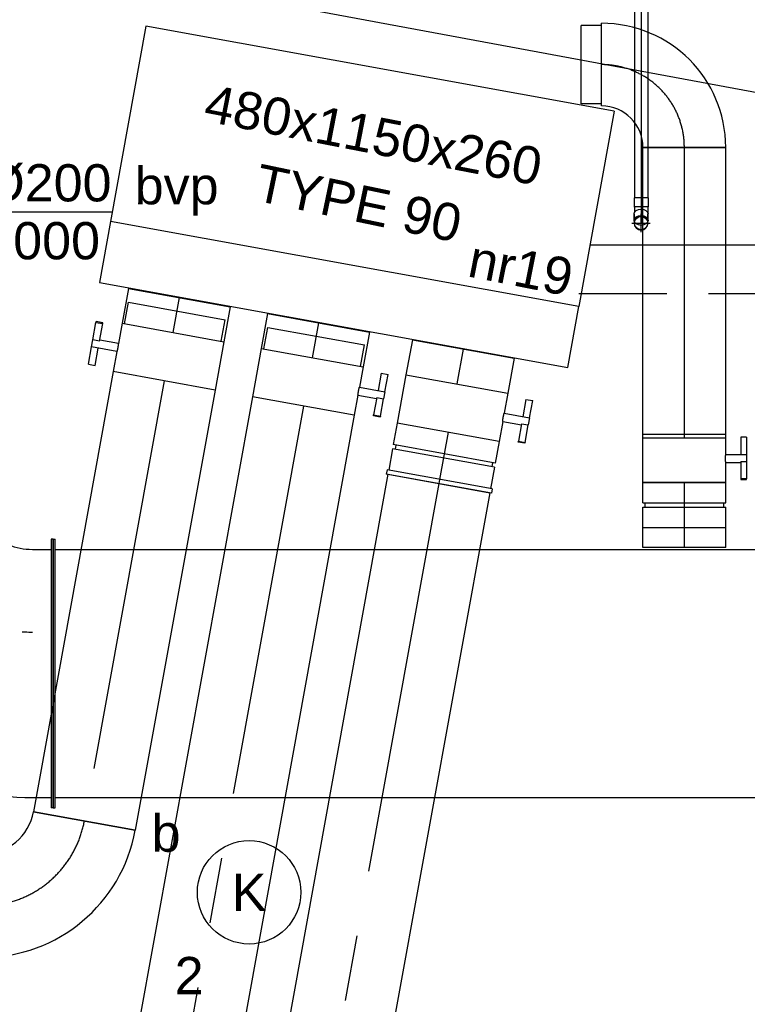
# Model space of a CAD drawing. Extents: x -138812 to 250702, y -18987 to 104055.
# Tile 55 of 193: x 66065 to 67823, y 16137 to 18518. Entities that reach past the tile are written whole.
import ezdxf
from ezdxf.enums import TextEntityAlignment as Align

# ---------------------------------------------------------------- set-up
doc = ezdxf.new("R2010")
doc.units = 0
doc.header["$LTSCALE"] = 50
for name, pattern in [('2322140', [45, 40, -5]), ('2322203', [45, 5, -2, 5, -2, 5, -2, 5, -2, 5, -2, 5, -5]), ('CENTER2', [28.575000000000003, 19.05, -3.175, 3.175, -3.175]), ('STREEPJES', [0.1, 0.05, -0.05])]:
    doc.linetypes.add(name, pattern=pattern)
doc.layers.get('0').update_dxf_attribs({"linetype": 'CONTINUOUS'})
for name, color, linetype in [('AIRCO', 112, 'CONTINUOUS'), ('EL6222--', 3, 'CONTINUOUS'), ('EL6311--', 3, 'CONTINUOUS'), ('lMcht aanvoer bestaand_PR', 1, 'CONTINUOUS'), ('lMcht retour bestaand_PR', 1, 'CONTINUOUS'), ('lucht aanvoer bestaand_HL', 1, 'CONTINUOUS'), ('WL524---_D', 153, 'CONTINUOUS'), ('WL524---_HARTLIJN', 8, 'CONTINUOUS'), ('WL5448--', 4, 'CONTINUOUS'), ('WL570---_RETOUR', 112, 'CONTINUOUS'), ('WL570---_TOEVOER', 3, 'CONTINUOUS'), ('WL570---_TOEVOER_HL', 8, 'CONTINUOUS'), ('WL570---_TOEVOER_RST', 2, 'CONTINUOUS'), ('WL5911--_D', 2, 'CONTINUOUS'), ('WM570---_RETOUR', 1, 'CONTINUOUS'), ('WM570---_TOEVOER_PR', 1, 'CONTINUOUS')]:
    doc.layers.add(name, color=color, linetype=linetype)
doc.styles.add('BURO-018', font='ARIAL.TTF', dxfattribs={"height": 90})
doc.styles.add('BURO-025', font='ARIAL.TTF', dxfattribs={"height": 125})

# ---------------------------------------------------------------- blocks, each defined once
blk = doc.blocks.new('1115B3A')
at = {"color": 0, "linetype": 'Continuous'}
blk.add_circle((0, 0), 2.5, dxfattribs=at)
at = {"color": 0, "linetype": 'Continuous', "style": 'BURO-018'}
for tag, p in [('E_GKAST', (0, 8)), ('E_GROEP', (0, 5)), ('E_SGROEP', (4.5, 5)), ('E_ARMCODE', (0, 0)), ('E_SLET', (4.5, -1))]:
    blk.add_attdef(tag, text='', height=1.8, dxfattribs=at).set_placement(p, align=Align.MIDDLE)
blk = doc.blocks.new('*U351')
at = {"color": 0, "ltscale": 10}
for p, q in [((0, 125.0000000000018, -2960), (85.87239558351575, 125.0000000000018, -2960)), ((0, -124.9999999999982, -2960), (3.061616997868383e-14, 125.0000000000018, -2960)), ((0, -124.9999999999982, -2960), (85.87239558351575, -124.9999999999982, -2960))]:
    blk.add_line(p, q, dxfattribs=at)
at = {"layer": 'WL570---_TOEVOER_HL', "linetype": 'CENTER2'}
blk.add_line((0, 1.818989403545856e-12, -2960), (85.87239558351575, 1.80847306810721e-12, -2960), dxfattribs=at)
at = {"layer": 'WM570---_TOEVOER_PR', "color": 1, "style": 'BURO-018'}
blk.add_attdef('POSNR', text='', height=90, dxfattribs=at).set_placement((0, 0), align=Align.MIDDLE)
blk = doc.blocks.new('*U352')
at = {"color": 0, "ltscale": 10}
for p, q in [((0, 125.0000000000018, -2960), (85.87239558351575, 125.0000000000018, -2960)), ((0, -124.9999999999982, -2960), (3.061616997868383e-14, 125.0000000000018, -2960)), ((0, -124.9999999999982, -2960), (85.87239558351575, -124.9999999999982, -2960))]:
    blk.add_line(p, q, dxfattribs=at)
at = {"layer": 'WL570---_TOEVOER_HL', "linetype": 'CENTER2'}
blk.add_line((0, 1.818989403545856e-12, -2960), (85.87239558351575, 1.80847306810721e-12, -2960), dxfattribs=at)
at = {"layer": 'WM570---_TOEVOER_PR', "color": 1, "style": 'BURO-018'}
blk.add_attdef('POSNR', text='', height=90, dxfattribs=at).set_placement((0, 0), align=Align.MIDDLE)
blk = doc.blocks.new('*U353')
at = {"color": 2, "ltscale": 10}
for p, q in [((-9.891666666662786, 187.5000000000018, -2960), (-52.44027438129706, 187.5000000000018, -2960)), ((-52.44027438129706, 170.8333333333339, -2960), (-52.44027438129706, 187.5000000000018, -2960)), ((-52.44027438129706, 170.8333333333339, -2960), (-9.891666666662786, 170.8333333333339, -2960)), ((-9.891666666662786, 125.0000000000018, -2960), (-9.891666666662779, 187.5000000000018, -2960)), ((-9.891666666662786, 187.5000000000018, -2960), (7.332615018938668, 187.5000000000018, -2960)), ((7.332615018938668, 170.8333333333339, -2960), (7.33261501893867, 187.5000000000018, -2960)), ((50.35694104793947, 187.5, -2960), (7.332615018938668, 187.5, -2960)), ((7.332615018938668, 170.8333333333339, -2960), (50.35694104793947, 170.8333333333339, -2960)), ((9.891666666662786, 125.0000000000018, -2960), (9.891666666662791, 170.8333333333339, -2960)), ((50.35694104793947, 187.5, -2960), (52.44027438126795, 187.5000000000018, -2960)), ((50.35694104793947, 170.8333333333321, -2960), (50.35694104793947, 187.5, -2960)), ((52.44027438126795, 170.8333333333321, -2960), (50.35694104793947, 170.8333333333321, -2960)), ((52.44027438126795, 187.5000000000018, -2960), (52.44027438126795, 170.8333333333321, -2960)), ((-59.35000000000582, 125.0000000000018, -2960), (-9.891666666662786, 125.0000000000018, -2960)), ((-59.35000000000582, -124.9999999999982, -2960), (-59.35000000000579, 125.0000000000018, -2960)), ((9.891666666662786, 125.0000000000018, -2960), (59.35000000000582, 125.0000000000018, -2960)), ((59.35000000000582, 125, -2960), (59.35000000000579, -125, -2960)), ((-59.35000000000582, -124.9999999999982, -2960), (59.35000000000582, -124.9999999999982, -2960))]:
    blk.add_line(p, q, dxfattribs=at)
blk.add_spline([(9.840915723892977, 124.9959941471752, -2960), (9.68918366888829, 124.9841398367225, -2960), (9.438027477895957, 124.9649202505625, -2960), (9.090024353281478, 124.939119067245, -2960), (8.64874527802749, 124.9077888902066, -2960), (8.11871837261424, 124.8722087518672, -2960), (7.505382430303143, 124.8338323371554, -2960), (6.815031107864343, 124.7942289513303, -2960), (6.054748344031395, 124.755019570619, -2960), (5.232335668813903, 124.7178105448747, -2960), (4.356232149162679, 124.6841276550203, -2960), (3.435427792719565, 124.6553532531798, -2960), (2.479371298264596, 124.6326691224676, -2960), (1.497873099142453, 124.6170074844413, -2960), (0.5010046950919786, 124.6090122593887, -2960), (-0.5010046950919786, 124.6090122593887, -2960), (-1.497873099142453, 124.6170074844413, -2960), (-2.479371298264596, 124.6326691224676, -2960), (-3.435427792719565, 124.6553532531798, -2960), (-4.356232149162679, 124.6841276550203, -2960), (-5.232335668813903, 124.7178105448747, -2960), (-6.054748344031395, 124.755019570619, -2960), (-6.815031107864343, 124.7942289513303, -2960), (-7.505382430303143, 124.8338323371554, -2960), (-8.11871837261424, 124.8722087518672, -2960), (-8.64874527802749, 124.9077888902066, -2960), (-9.090024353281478, 124.939119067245, -2960), (-9.438027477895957, 124.9649202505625, -2960), (-9.68918366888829, 124.9841398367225, -2960), (-9.840915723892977, 124.9959941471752, -2960), (-9.891666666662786, 125.0000000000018, -2960)], degree=3, dxfattribs=at)
at = {"layer": 'WL570---_TOEVOER', "color": 1, "style": 'BURO-018'}
blk.add_attdef('I', text='', height=90, dxfattribs=at).set_placement((0, 0), align=Align.MIDDLE)
at = {"layer": 'WM570---_TOEVOER_PR', "color": 1, "style": 'BURO-018'}
blk.add_attdef('POSNR', text='', height=90, dxfattribs=at).set_placement((0, 0), align=Align.MIDDLE)
blk = doc.blocks.new('*U354')
at = {"color": 0, "ltscale": 10}
for p, q in [((0, 125.0000000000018, -2960), (85.87239558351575, 125.0000000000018, -2960)), ((0, -124.9999999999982, -2960), (3.061616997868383e-14, 125.0000000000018, -2960)), ((0, -124.9999999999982, -2960), (85.87239558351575, -124.9999999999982, -2960))]:
    blk.add_line(p, q, dxfattribs=at)
at = {"layer": 'WL570---_TOEVOER_HL', "linetype": 'CENTER2'}
blk.add_line((0, 1.818989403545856e-12, -2960), (85.87239558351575, 1.80847306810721e-12, -2960), dxfattribs=at)
at = {"layer": 'WM570---_TOEVOER_PR', "color": 1, "style": 'BURO-018'}
blk.add_attdef('POSNR', text='', height=90, dxfattribs=at).set_placement((0, 0), align=Align.MIDDLE)
blk = doc.blocks.new('*U355')
at = {"color": 2, "ltscale": 10}
for p, q in [((240, 575, -2955), (-240, 575, -2955)), ((-240, -575, -2955), (-240, 575, -2955)), ((240, -575, -2955), (240, 575, -2955)), ((240, -575, -2955), (-240, -575, -2955))]:
    blk.add_line(p, q, dxfattribs=at)
at = {"layer": 'WL5911--_D', "color": 2, "style": 'BURO-025'}
blk.add_attdef('POSNR', text='', height=125, dxfattribs=at).set_placement((0, 0), align=Align.MIDDLE)
blk = doc.blocks.new('*U533')
at = {"color": 0, "ltscale": 10}
for p, q in [((0, 100, -2975.000000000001), (48.5, 100, -2975.000000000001)), ((0, -100, -2975.000000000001), (1.224646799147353e-14, 100, -2975.000000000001)), ((48.5, 100, -2975.000000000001), (48.49999999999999, -100, -2975.000000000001)), ((0, -100, -2975.000000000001), (48.5, -100, -2975.000000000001))]:
    blk.add_line(p, q, dxfattribs=at)
at = {"layer": 'lucht aanvoer bestaand_HL', "linetype": 'CENTER2'}
blk.add_line((0, 0, -2975.000000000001), (48.5, -2.969768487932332e-15, -2975.000000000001), dxfattribs=at)
at = {"layer": 'lMcht aanvoer bestaand_PR', "color": 1, "style": 'BURO-018'}
blk.add_attdef('POSNR', text='', height=90, dxfattribs=at).set_placement((0, 0), align=Align.MIDDLE)
blk = doc.blocks.new('*U534')
at = {"color": 0, "ltscale": 10}
for p, q in [((-54.5, 100, -2975.000000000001), (-5, 100, -2975.000000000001)), ((-54.5, 100, -2975.000000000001), (-54.50000000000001, -100, -2975.000000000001)), ((-5, 100, -2975.000000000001), (-5.000000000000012, -100, -2975.000000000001)), ((5, 100, -2975.000000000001), (54.5, 100, -2975.000000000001)), ((5, 100, -2975.000000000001), (4.999999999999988, -100, -2975.000000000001)), ((54.5, 100, -2975.000000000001), (54.49999999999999, -100, -2975.000000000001)), ((-5, 95, -2975.000000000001), (5, 95, -2975.000000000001)), ((-5, -95, -2975.000000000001), (5, -95, -2975.000000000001)), ((-54.5, -100, -2975.000000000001), (-5, -100, -2975.000000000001)), ((5, -100, -2975.000000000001), (54.5, -100, -2975.000000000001))]:
    blk.add_line(p, q, dxfattribs=at)
at = {"layer": 'lucht aanvoer bestaand_HL', "linetype": 'CENTER2'}
blk.add_line((-54.5, 0, -2975.000000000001), (54.5, -6.674325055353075e-15, -2975.000000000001), dxfattribs=at)
at = {"layer": 'lMcht aanvoer bestaand_PR', "color": 1, "style": 'BURO-018'}
blk.add_attdef('POSNR', text='', height=90, dxfattribs=at).set_placement((0, 0), align=Align.MIDDLE)
blk = doc.blocks.new('*U540')
at = {"color": 0, "ltscale": 10}
for p, q in [((0, 300, -3000), (4.999999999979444, 299.9999999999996, -3000)), ((0, -300, -3000), (3.513855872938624e-12, 300.0000000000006, -3000)), ((4.999999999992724, -300.0000000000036, -3000), (4.999999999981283, 299.9999999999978, -3000)), ((2485.434144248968, 300, -3000), (2480.434144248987, 300.0000000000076, -3000)), ((2480.434144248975, -300.0000000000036, -3000), (2480.434144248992, 300.0000000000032, -3000)), ((2485.434144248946, -300, -3000), (2485.434144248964, 299.9999999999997, -3000)), ((4.999999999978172, 275, -3000), (2480.434144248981, 274.9999999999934, -3000)), ((4.999999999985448, -275, -3000), (2480.434144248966, -275.0000000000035, -3000)), ((0, -300, -3000), (4.999999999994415, -300.0000000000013, -3000)), ((2485.434144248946, -300, -3000), (2480.434144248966, -299.9999999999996, -3000))]:
    blk.add_line(p, q, dxfattribs=at)
at = {"layer": 'lMcht retour bestaand_PR', "color": 1, "style": 'BURO-018'}
blk.add_attdef('POSNR', text='', height=90, dxfattribs=at).set_placement((0, 0), align=Align.MIDDLE)
blk = doc.blocks.new('*U554')
at = {"color": 0, "ltscale": 10}
for p, q in [((0, 325, -2975.000000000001), (5, 325, -2975.000000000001)), ((0, -325, -2975.000000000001), (0, 325, -2975.000000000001)), ((5, -325, -2975.000000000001), (5, 325, -2975.000000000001)), ((2699.580288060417, 325, -2975.000000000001), (2694.580288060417, 325, -2975.000000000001)), ((2694.580288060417, -325, -2975.000000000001), (2694.580288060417, 325, -2975.000000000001)), ((2699.580288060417, -325, -2975.000000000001), (2699.580288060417, 325, -2975.000000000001)), ((5, 300, -2975.000000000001), (2694.580288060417, 300, -2975.000000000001)), ((5, -300, -2975.000000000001), (2694.580288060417, -300, -2975.000000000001)), ((0, -325, -2975.000000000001), (5, -325, -2975.000000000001)), ((2699.580288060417, -325, -2975.000000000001), (2694.580288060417, -325, -2975.000000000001))]:
    blk.add_line(p, q, dxfattribs=at)
at = {"layer": 'lMcht aanvoer bestaand_PR', "color": 1, "style": 'BURO-018'}
blk.add_attdef('POSNR', text='', height=90, dxfattribs=at).set_placement((0, 0), align=Align.MIDDLE)
blk = doc.blocks.new('*U556')
at = {"color": 0, "ltscale": 10}
for p, q in [((-62.65241636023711, 396.9669914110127, -2975.000000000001), (-66.18795026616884, 393.431457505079, -2975.000000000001)), ((-66.18795026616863, 393.4314575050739, -2975.000000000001), (393.4314575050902, -66.18795026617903, -2975.000000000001)), ((-62.65241636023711, 396.9669914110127, -2975.000000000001), (396.9669914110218, -62.65241636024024, -2975.000000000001)), ((-80.33008588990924, 343.9339828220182, -2975.000000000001), (-48.51028073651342, 375.7537879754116, -2975.000000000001)), ((-236.3961030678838, 324.9999999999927, -2975.000000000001), (-231.3961030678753, 324.999999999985, -2975.000000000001)), ((-236.3961030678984, -325, -2975.000000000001), (-236.3961030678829, 325.0000000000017, -2975.000000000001)), ((-231.3961030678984, -325.0000000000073, -2975.000000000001), (-231.3961030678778, 324.9999999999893, -2975.000000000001)), ((-186.3961030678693, 300.0000000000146, -2975.000000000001), (-231.3961030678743, 300.000000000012, -2975.000000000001)), ((343.9339828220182, -80.33008588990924, -2975.000000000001), (375.7537879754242, -48.51028073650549, -2975.000000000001)), ((396.96699141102, -62.65241636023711, -2975.000000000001), (393.4314575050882, -66.18795026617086, -2975.000000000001)), ((-186.3961030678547, -299.9999999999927, -2975.000000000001), (-231.3961030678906, -299.9999999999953, -2975.000000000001)), ((-236.3961030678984, -325, -2975.000000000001), (-231.396103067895, -325.0000000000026, -2975.000000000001))]:
    blk.add_line(p, q, dxfattribs=at)
for radius, start, end in [(149.9999999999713, 269.999999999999, 315.0000000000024), (749.9999999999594, 270.0000000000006, 315.0000000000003)]:
    blk.add_arc((-186.3961030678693, 449.9999999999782, -2975.000000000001), radius, start, end, dxfattribs=at)
at = {"color": 8, "linetype": 'STREEPJES', "ltscale": 10}
blk.add_arc((-186.3961030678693, 449.9999999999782, -2975.000000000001), 349.9999999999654, 270, 315, dxfattribs=at)
at = {"layer": 'lMcht aanvoer bestaand_PR', "color": 1, "style": 'BURO-018'}
blk.add_attdef('POSNR', text='', height=90, dxfattribs=at).set_placement((0, 0), align=Align.MIDDLE)
blk = doc.blocks.new('*U557')
at = {"layer": 'WM570---_RETOUR', "color": 0, "ltscale": 10}
for p, q in [((-58.2842443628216, -40.03681879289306), (58.2842443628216, 40.03681879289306)), ((-49.16053157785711, 9.123712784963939), (292.8416284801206, -54.34853578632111)), ((292.8416284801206, -54.34853578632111), (650.413251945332, -54.34853578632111))]:
    blk.add_line(p, q, dxfattribs=at)
at = {"layer": 'WM570---_RETOUR', "color": 0, "style": 'BURO-018'}
for s, p in [('%%c200', (342.8416284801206, -29.34853578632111)), ('3000', (342.8416284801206, -169.3485357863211))]:
    blk.add_text(s, height=90, dxfattribs=at).set_placement(p)
blk = doc.blocks.new('*U2103')
at = {"color": 2, "ltscale": 10}
for p, q in [((-59.34999999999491, 125, -2960), (59.35000000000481, 125.0000000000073, -2960)), ((-59.34999999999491, -125.0000000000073, -2960), (-59.34999999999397, 125.000000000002, -2960)), ((59.35000000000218, 125.0000000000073, -2960), (59.35000000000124, -125.000000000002, -2960)), ((-59.34999999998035, 118.7500000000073, -2960), (-112.3499999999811, 118.7500000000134, -2960)), ((-112.3500000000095, -118.75, -2960), (-112.3499999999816, 118.7500000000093, -2960)), ((-59.35000000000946, -118.7500000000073, -2960), (-112.3500000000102, -118.7500000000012, -2960)), ((-59.34999999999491, -125.0000000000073, -2960), (-9.89166666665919, -125.0000000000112, -2960)), ((-9.891666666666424, -125.0000000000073, -2960), (-9.891666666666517, -170.8333333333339, -2960)), ((9.891666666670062, -125.0000000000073, -2960), (9.89166666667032, -187.5000000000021, -2960)), ((9.8916666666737, -125.0000000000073, -2960), (59.35000000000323, -124.9999999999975, -2960)), ((-52.44027438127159, -170.8333333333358, -2960), (-52.44027438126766, -187.5000000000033, -2960)), ((-50.35694104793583, -170.8333333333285, -2960), (-52.440274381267, -170.8333333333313, -2960)), ((-52.44027438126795, -187.5000000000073, -2960), (-50.35694104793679, -187.5000000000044, -2960)), ((-7.332615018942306, -170.8333333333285, -2960), (-50.35694104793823, -170.8333333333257, -2960)), ((-50.35694104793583, -187.5, -2960), (-50.35694104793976, -170.8333333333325, -2960)), ((-7.332615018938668, -187.5, -2960), (-50.35694104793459, -187.4999999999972, -2960)), ((-7.332615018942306, -170.8333333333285, -2960), (-7.332615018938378, -187.499999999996, -2960)), ((9.891666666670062, -187.5000000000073, -2960), (-7.332615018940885, -187.4999999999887, -2960)), ((52.44027438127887, -170.833333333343, -2960), (9.891666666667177, -170.8333333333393, -2960)), ((52.44027438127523, -187.5000000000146, -2960), (9.89166666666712, -187.5000000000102, -2960)), ((52.44027438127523, -187.5000000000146, -2960), (52.44027438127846, -170.8333333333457, -2960))]:
    blk.add_line(p, q, dxfattribs=at)
blk.add_spline([(-9.840915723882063, -124.9959941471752, -2960), (-9.689183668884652, -124.984139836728, -2960), (-9.438027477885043, -124.964920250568, -2960), (-9.090024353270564, -124.9391190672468, -2960), (-8.64874527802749, -124.9077888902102, -2960), (-8.118718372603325, -124.8722087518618, -2960), (-7.505382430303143, -124.8338323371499, -2960), (-6.815031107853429, -124.7942289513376, -2960), (-6.054748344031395, -124.7550195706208, -2960), (-5.232335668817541, -124.7178105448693, -2960), (-4.356232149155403, -124.6841276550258, -2960), (-3.435427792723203, -124.6553532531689, -2960), (-2.479371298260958, -124.6326691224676, -2960), (-1.497873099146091, -124.6170074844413, -2960), (-0.5010046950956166, -124.6090122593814, -2960), (0.5010046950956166, -124.6090122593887, -2960), (1.497873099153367, -124.6170074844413, -2960), (2.479371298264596, -124.6326691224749, -2960), (3.435427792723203, -124.6553532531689, -2960), (4.356232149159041, -124.6841276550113, -2960), (5.232335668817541, -124.7178105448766, -2960), (6.054748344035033, -124.7550195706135, -2960), (6.815031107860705, -124.7942289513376, -2960), (7.505382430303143, -124.8338323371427, -2960), (8.118718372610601, -124.8722087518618, -2960), (8.648745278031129, -124.9077888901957, -2960), (9.09002435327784, -124.9391190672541, -2960), (9.43802747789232, -124.964920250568, -2960), (9.689183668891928, -124.9841398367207, -2960), (9.840915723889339, -124.9959941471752, -2960), (9.891666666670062, -124.9999999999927, -2960)], degree=3, dxfattribs=at)
at = {"layer": 'WL570---_TOEVOER', "color": 1, "style": 'BURO-018'}
blk.add_attdef('I', text='', height=90, dxfattribs=at).set_placement((0, 0), align=Align.MIDDLE)
at = {"layer": 'WM570---_TOEVOER_PR', "color": 1, "style": 'BURO-018'}
blk.add_attdef('POSNR', text='', height=90, dxfattribs=at).set_placement((0, 0), align=Align.MIDDLE)
blk = doc.blocks.new('*U2104')
at = {"color": 2, "ltscale": 10}
for p, q in [((-9.891666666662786, 187.5, -2960), (-52.44027438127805, 187.500000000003, -2960)), ((-52.44027438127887, 170.8333333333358, -2960), (-52.4402743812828, 187.5000000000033, -2960)), ((-52.44027438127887, 170.8333333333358, -2960), (-9.891666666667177, 170.8333333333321, -2960)), ((-9.891666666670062, 125.0000000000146, -2960), (-9.89166666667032, 187.5000000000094, -2960)), ((-9.891666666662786, 187.5, -2960), (7.33261501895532, 187.4999999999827, -2960)), ((7.332615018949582, 170.8333333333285, -2960), (7.332615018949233, 187.4999999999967, -2960)), ((50.35694104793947, 187.5, -2960), (7.332615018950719, 187.5000000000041, -2960)), ((7.332615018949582, 170.8333333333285, -2960), (50.35694104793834, 170.8333333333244, -2960)), ((9.891666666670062, 125.0000000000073, -2960), (9.891666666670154, 170.8333333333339, -2960)), ((50.35694104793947, 187.5, -2960), (52.44027438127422, 187.5000000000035, -2960)), ((50.35694104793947, 170.8333333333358, -2960), (50.35694104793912, 187.500000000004, -2960)), ((52.44027438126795, 170.8333333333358, -2960), (50.35694104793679, 170.8333333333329, -2960)), ((52.44027438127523, 187.5, -2960), (52.440274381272, 170.8333333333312, -2960)), ((-59.34999999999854, 125, -2960), (-9.89166666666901, 125.0000000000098, -2960)), ((-59.34999999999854, -125.0000000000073, -2960), (-59.34999999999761, 125.000000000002, -2960)), ((9.891666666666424, 125.0000000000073, -2960), (59.35000000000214, 125.0000000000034, -2960)), ((59.34999999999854, 125.0000000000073, -2960), (59.34999999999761, -125.000000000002, -2960)), ((-59.34999999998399, 118.7499999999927, -2960), (-112.3499999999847, 118.7499999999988, -2960)), ((-112.3500000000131, -118.7500000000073, -2960), (-112.3499999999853, 118.750000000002, -2960)), ((-59.3500000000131, -118.7500000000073, -2960), (-112.3500000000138, -118.7500000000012, -2960)), ((-59.34999999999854, -125.0000000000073, -2960), (59.35000000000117, -125, -2960))]:
    blk.add_line(p, q, dxfattribs=at)
blk.add_spline([(9.8409157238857, 124.9959941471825, -2960), (9.689183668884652, 124.984139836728, -2960), (9.438027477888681, 124.964920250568, -2960), (9.090024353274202, 124.9391190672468, -2960), (8.64874527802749, 124.9077888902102, -2960), (8.118718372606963, 124.872208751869, -2960), (7.505382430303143, 124.8338323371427, -2960), (6.815031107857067, 124.7942289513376, -2960), (6.054748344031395, 124.7550195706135, -2960), (5.232335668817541, 124.717810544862, -2960), (4.356232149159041, 124.6841276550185, -2960), (3.435427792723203, 124.6553532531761, -2960), (2.479371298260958, 124.6326691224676, -2960), (1.497873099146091, 124.6170074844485, -2960), (0.5010046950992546, 124.6090122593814, -2960), (-0.5010046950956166, 124.6090122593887, -2960), (-1.497873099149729, 124.6170074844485, -2960), (-2.479371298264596, 124.6326691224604, -2960), (-3.435427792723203, 124.6553532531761, -2960), (-4.356232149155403, 124.6841276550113, -2960), (-5.232335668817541, 124.7178105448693, -2960), (-6.054748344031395, 124.7550195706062, -2960), (-6.815031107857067, 124.7942289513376, -2960), (-7.505382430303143, 124.8338323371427, -2960), (-8.118718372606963, 124.8722087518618, -2960), (-8.64874527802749, 124.9077888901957, -2960), (-9.09002435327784, 124.9391190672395, -2960), (-9.438027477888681, 124.9649202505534, -2960), (-9.68918366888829, 124.9841398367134, -2960), (-9.8409157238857, 124.9959941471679, -2960), (-9.891666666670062, 125, -2960)], degree=3, dxfattribs=at)
at = {"layer": 'WL570---_TOEVOER', "color": 1, "style": 'BURO-018'}
blk.add_attdef('I', text='', height=90, dxfattribs=at).set_placement((0, 0), align=Align.MIDDLE)
at = {"layer": 'WM570---_TOEVOER_PR', "color": 1, "style": 'BURO-018'}
blk.add_attdef('POSNR', text='', height=90, dxfattribs=at).set_placement((0, 0), align=Align.MIDDLE)
blk = doc.blocks.new('*U2105')
at = {"color": 0, "ltscale": 10}
for p, q in [((-57.99999999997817, 125.0000000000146, -2960), (-4.999999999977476, 125.0000000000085, -2960)), ((-57.99999999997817, 125.0000000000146, -2960), (-58.00000000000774, -124.9999999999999, -2960)), ((-4.999999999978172, 125.0000000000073, -2960), (-5.000000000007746, -125.0000000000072, -2960)), ((5.000000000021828, 125.0000000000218, -2960), (58.00000000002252, 125.0000000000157, -2960)), ((5.000000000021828, 125.0000000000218, -2960), (4.999999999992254, -124.9999999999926, -2960)), ((-5.000000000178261, 118.7499999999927, -2960), (4.999999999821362, 118.7500000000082, -2960)), ((-4.999999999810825, -118.75, -2960), (5.000000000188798, -118.7499999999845, -2960)), ((-58.00000000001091, -125, -2960), (-5.000000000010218, -125.0000000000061, -2960)), ((4.999999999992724, -124.9999999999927, -2960), (57.99999999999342, -124.9999999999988, -2960))]:
    blk.add_line(p, q, dxfattribs=at)
at = {"layer": 'WL570---_TOEVOER_HL', "linetype": 'CENTER2'}
blk.add_line((-57.99999999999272, 0, -2960), (58.00000000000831, 3.348432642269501e-12, -2960), dxfattribs=at)
at = {"layer": 'WM570---_TOEVOER_PR', "color": 1, "style": 'BURO-018'}
blk.add_attdef('POSNR', text='', height=90, dxfattribs=at).set_placement((0, 0), align=Align.MIDDLE)
blk = doc.blocks.new('*U2106')
at = {"color": 0, "ltscale": 10}
for p, q in [((-4.999999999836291, 129.0000000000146, -2960.000000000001), (5.000000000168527, 129.0000000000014, -2960.000000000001)), ((-4.999999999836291, 129.0000000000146, -2960.000000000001), (-5.000000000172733, -128.9999999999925, -2960.000000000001)), ((-4.999999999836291, 129.0000000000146, -2960.000000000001), (-5.000000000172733, -128.9999999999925, -2960.000000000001)), ((5.000000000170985, 129, -2960.000000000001), (4.999999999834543, -129.000000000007, -2960.000000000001)), ((5.000000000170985, 129, -2960.000000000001), (4.999999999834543, -129.000000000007, -2960.000000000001)), ((-5.000000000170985, -128.9999999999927, -2960.000000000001), (4.999999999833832, -129.0000000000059, -2960.000000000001))]:
    blk.add_line(p, q, dxfattribs=at)
at = {"layer": 'WL570---_TOEVOER_HL', "linetype": 'CENTER2'}
blk.add_line((-5.000000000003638, 7.275957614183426e-12, -2960.000000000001), (5.00000000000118, -5.857703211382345e-12, -2960.000000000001), dxfattribs=at)
at = {"layer": 'WM570---_TOEVOER_PR', "color": 1, "style": 'BURO-018'}
blk.add_attdef('POSNR', text='', height=90, dxfattribs=at).set_placement((0, 0), align=Align.MIDDLE)
blk = doc.blocks.new('*U2107')
at = {"color": 0, "ltscale": 10}
for p, q in [((0, 125.0000000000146, -2960), (1887.727054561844, 125.0000000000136, -2960)), ((1887.727054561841, 125.0000000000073, -2960), (1887.727054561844, -125.0000000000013, -2960)), ((0, -124.9999999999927, -2960), (1887.727054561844, -124.9999999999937, -2960))]:
    blk.add_line(p, q, dxfattribs=at)
at = {"layer": 'WL570---_TOEVOER_HL', "linetype": 'CENTER2'}
blk.add_line((0, 0, -2960), (1887.727054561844, -9.955040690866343e-13, -2960), dxfattribs=at)
at = {"layer": 'WM570---_TOEVOER_PR', "color": 1, "style": 'BURO-018'}
blk.add_attdef('POSNR', text='', height=90, dxfattribs=at).set_placement((0, 0), align=Align.MIDDLE)
blk = doc.blocks.new('*U2111')
at = {"color": 0, "ltscale": 10}
for p, q in [((3.637978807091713e-12, 125.0000000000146, -2960.000000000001), (2634.647100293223, 125.0000000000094, -2960.000000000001)), ((3.637978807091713e-12, -124.9999999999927, -2960.000000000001), (4.574729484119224e-12, 125.0000000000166, -2960.000000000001)), ((3.637978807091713e-12, -124.9999999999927, -2960.000000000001), (2634.647100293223, -124.9999999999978, -2960.000000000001))]:
    blk.add_line(p, q, dxfattribs=at)
at = {"layer": 'WL570---_TOEVOER_HL', "linetype": 'CENTER2'}
blk.add_line((3.637978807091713e-12, 0, -2960.000000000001), (2634.647100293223, -5.118830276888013e-12, -2960.000000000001), dxfattribs=at)
at = {"layer": 'WM570---_TOEVOER_PR', "color": 1, "style": 'BURO-018'}
blk.add_attdef('POSNR', text='', height=90, dxfattribs=at).set_placement((0, 0), align=Align.MIDDLE)
blk = doc.blocks.new('*U2115')
at = {"color": 0, "ltscale": 10}
for p, q in [((3.637978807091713e-12, 125.0000000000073, -2960), (1081.469354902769, 125.0000000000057, -2960)), ((1081.469354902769, 125.0000000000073, -2960), (1081.469354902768, -125.000000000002, -2960)), ((0, -125, -2960), (1081.469354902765, -125.0000000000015, -2960))]:
    blk.add_line(p, q, dxfattribs=at)
at = {"layer": 'WL570---_TOEVOER_HL', "linetype": 'CENTER2'}
blk.add_line((3.637978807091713e-12, 0, -2960), (1081.469354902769, -1.530857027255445e-12, -2960), dxfattribs=at)
at = {"layer": 'WM570---_TOEVOER_PR', "color": 1, "style": 'BURO-018'}
blk.add_attdef('POSNR', text='', height=90, dxfattribs=at).set_placement((0, 0), align=Align.MIDDLE)
blk = doc.blocks.new('*U2116')
at = {"color": 0, "ltscale": 10}
for p, q in [((-207.9199999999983, -125, -2960), (-207.9199999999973, 125.0000000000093, -2960)), ((160.797273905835, -181.6589196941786, -2960), (-85.01645298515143, -227.2178010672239, -2960)), ((154.6519307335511, -182.7978917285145, -2960), (37.89041046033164, -204.438360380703, -2960))]:
    blk.add_line(p, q, dxfattribs=at)
for centre, radius, start, end in [((-207.9200000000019, -249.9966270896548, -2960), 374.9966270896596, 10.5000000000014, 89.99999999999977), ((-207.9200000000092, -249.9966270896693, -2960), 124.9966270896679, 10.50000000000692, 89.99999999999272)]:
    blk.add_arc(centre, radius, start, end, dxfattribs=at)
at = {"layer": 'WL570---_TOEVOER_HL', "linetype": 'CENTER2'}
blk.add_arc((-207.9199999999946, -249.9966270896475, -2960), 249.9966270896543, 10.50000000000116, 90.00000000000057, dxfattribs=at)
at = {"layer": 'WM570---_TOEVOER_PR', "color": 1, "style": 'BURO-018'}
blk.add_attdef('POSNR', text='', height=90, dxfattribs=at).set_placement((0, 0), align=Align.MIDDLE)
blk = doc.blocks.new('*U2117')
at = {"color": 2, "ltscale": 10}
for p, q in [((-58.19999999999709, 100.0000000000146, -2975), (58.20000000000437, 100.0000000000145, -2975)), ((-58.19999999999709, -99.99999999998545, -2975), (-58.19999999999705, 100.0000000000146, -2975)), ((58.20000000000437, 100.0000000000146, -2975), (58.20000000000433, -99.99999999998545, -2975)), ((-58.19999999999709, -99.99999999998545, -2975), (-9.69999999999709, -99.99999999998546, -2975)), ((-9.69999999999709, -99.99999999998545, -2975), (-9.699999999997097, -136.6666666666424, -2975)), ((9.700000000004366, -99.99999999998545, -2975), (9.700000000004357, -149.9999999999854, -2975)), ((9.700000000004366, -99.99999999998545, -2975), (58.20000000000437, -99.99999999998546, -2975)), ((-51.23601183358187, -136.6666666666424, -2975), (-51.23601183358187, -149.9999999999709, -2975)), ((-49.56934516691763, -136.6666666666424, -2975), (-51.23601183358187, -136.6666666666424, -2975)), ((-7.442182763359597, -136.6666666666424, -2975), (-49.56934516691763, -136.6666666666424, -2975)), ((-49.56934516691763, -149.9999999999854, -2975), (-49.56934516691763, -136.6666666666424, -2975)), ((-7.442182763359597, -136.6666666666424, -2975), (-7.442182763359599, -149.9999999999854, -2975)), ((51.23601183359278, -136.6666666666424, -2975), (9.700000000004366, -136.6666666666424, -2975)), ((51.23601183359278, -149.9999999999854, -2975), (51.23601183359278, -136.6666666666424, -2975)), ((-51.23601183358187, -149.9999999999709, -2975), (-49.56934516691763, -149.9999999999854, -2975)), ((-7.442182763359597, -149.9999999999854, -2975), (-49.56934516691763, -149.9999999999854, -2975)), ((9.700000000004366, -149.9999999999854, -2975), (-7.442182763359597, -149.9999999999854, -2975)), ((51.23601183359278, -149.9999999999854, -2975), (9.700000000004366, -149.9999999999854, -2975))]:
    blk.add_line(p, q, dxfattribs=at)
blk.add_spline([(-9.650232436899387, -99.99518481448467, -2975), (-9.50144043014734, -99.9809350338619, -2975), (-9.255150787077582, -99.9578301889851, -2975), (-8.913890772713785, -99.92681045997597, -2975), (-8.481162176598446, -99.88913910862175, -2975), (-7.961405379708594, -99.8463518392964, -2975), (-7.359953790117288, -99.80019498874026, -2975), (-6.682979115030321, -99.75255490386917, -2975), (-5.93742803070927, -99.70538125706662, -2975), (-5.13095090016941, -99.66060734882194, -2975), (-4.271823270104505, -99.62007063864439, -2975), (-3.368860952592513, -99.58543680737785, -2975), (-2.431329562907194, -99.55813057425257, -2975), (-1.468849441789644, -99.53927626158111, -2975), (-0.4912969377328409, -99.52965072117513, -2975), (0.4912969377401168, -99.52965072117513, -2975), (1.46884944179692, -99.53927626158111, -2975), (2.43132956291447, -99.55813057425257, -2975), (3.368860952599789, -99.58543680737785, -2975), (4.271823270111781, -99.62007063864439, -2975), (5.130950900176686, -99.66060734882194, -2975), (5.937428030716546, -99.70538125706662, -2975), (6.682979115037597, -99.75255490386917, -2975), (7.359953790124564, -99.80019498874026, -2975), (7.96140537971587, -99.8463518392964, -2975), (8.481162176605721, -99.88913910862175, -2975), (8.91389077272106, -99.92681045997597, -2975), (9.255150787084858, -99.9578301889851, -2975), (9.501440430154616, -99.9809350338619, -2975), (9.650232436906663, -99.99518481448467, -2975), (9.700000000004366, -99.99999999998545, -2975)], degree=3, dxfattribs=at)
at = {"layer": 'WL570---_TOEVOER', "color": 1, "style": 'BURO-018'}
blk.add_attdef('I', text='', height=90, dxfattribs=at).set_placement((0, 0), align=Align.MIDDLE)
at = {"layer": 'WM570---_TOEVOER_PR', "color": 1, "style": 'BURO-018'}
blk.add_attdef('POSNR', text='', height=90, dxfattribs=at).set_placement((0, 0), align=Align.MIDDLE)
blk = doc.blocks.new('*U2118')
at = {"color": 0, "ltscale": 10}
for p, q in [((3.637978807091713e-12, 100, -2975), (702.9713419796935, 99.99999999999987, -2975)), ((3.637978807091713e-12, -100, -2975), (3.674718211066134e-12, 100, -2975)), ((702.9713419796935, 100, -2975), (702.9713419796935, -100, -2975)), ((3.637978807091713e-12, -100, -2975), (702.9713419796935, -100.0000000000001, -2975))]:
    blk.add_line(p, q, dxfattribs=at)
at = {"layer": 'WL570---_TOEVOER_HL', "linetype": 'CENTER2'}
blk.add_line((3.637978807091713e-12, 0, -2975), (702.9713419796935, -1.29133740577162e-13, -2975), dxfattribs=at)
at = {"layer": 'WM570---_TOEVOER_PR', "color": 1, "style": 'BURO-018'}
blk.add_attdef('POSNR', text='', height=90, dxfattribs=at).set_placement((0, 0), align=Align.MIDDLE)
blk = doc.blocks.new('*U2119')
at = {"color": 0, "ltscale": 10}
for p, q in [((-94.99999999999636, 200, -2975), (-94.99999999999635, 249.5, -2975)), ((-94.99999999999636, 249.5, -2975), (95.00000000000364, 249.5, -2975)), ((95.00000000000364, 200, -2975), (95.00000000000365, 249.5, -2975)), ((-99.99999999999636, 200, -2975), (100.0000000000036, 200, -2975)), ((-94.99999999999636, 200, -2975), (95.00000000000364, 200, -2975)), ((-199.9999999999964, -100, -2975), (-199.9999999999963, 100, -2975))]:
    blk.add_line(p, q, dxfattribs=at)
for centre, radius, start, end in [((-200.0000000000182, 200.0000000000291, -2975), 100.0000000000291, 270.0000000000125, 359.9999999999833), ((-200, 200.0000000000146, -2975), 300.0000000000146, 270.0000000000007, 359.9999999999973)]:
    blk.add_arc(centre, radius, start, end, dxfattribs=at)
at = {"layer": 'WL570---_TOEVOER_HL', "linetype": 'CENTER2'}
blk.add_arc((-199.9999999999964, 200, -2975), 200, 270, 0, dxfattribs=at)
at = {"layer": 'WM570---_TOEVOER_PR', "color": 1, "style": 'BURO-018'}
blk.add_attdef('POSNR', text='', height=90, dxfattribs=at).set_placement((0, 0), align=Align.MIDDLE)
blk = doc.blocks.new('*U2153')
at = {"color": 0, "ltscale": 10}
for p, q in [((-6.50538238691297, 16, -3028.991378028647), (-21.92031021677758, 16, -3028.991378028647)), ((-6.50538238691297, 16, -3028.991378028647), (-5.122499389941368, 16, -3028.991378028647)), ((-6.50538238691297, -16, -3028.991378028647), (-21.92031021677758, -16, -3028.991378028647)), ((-6.50538238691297, -16, -3028.991378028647), (-5.122499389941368, -16, -3028.991378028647))]:
    blk.add_line(p, q, dxfattribs=at)
blk.add_arc((3.637978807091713e-12, 0, -3028.991378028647), 16.8, 90.18, 90, dxfattribs=at)
at = {"layer": 'WL524---_HARTLIJN', "linetype": 'CENTER2'}
for p, q in [((-21.92031021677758, 0, -3028.991378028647), (-6.50538238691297, 2.4789094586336e-15, -3028.991378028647)), ((-6.50538238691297, 0, -3028.991378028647), (3.637978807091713e-12, 1.046145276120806e-15, -3028.991378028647))]:
    blk.add_line(p, q, dxfattribs=at)
at = {"layer": 'WL524---_D', "color": 1, "style": 'BURO-018'}
blk.add_attdef('POSNR', text='', height=90, dxfattribs=at).set_placement((0, 0), align=Align.MIDDLE)
blk = doc.blocks.new('*U2154')
at = {"color": 0, "ltscale": 10}
for p, q in [((-32, 16.80000000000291, -3000), (-10, 16.80000000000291, -3000)), ((-32, 16.80000000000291, -3000), (-31.99999999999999, -16.80000000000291, -3000)), ((-10, 16.80000000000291, -3000), (-9.200000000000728, 16, -3000)), ((-10, 16.80000000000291, -3000), (-9.999999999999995, -16.80000000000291, -3000)), ((-9.200000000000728, 16, -3000), (-6.27589734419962, 16, -3000)), ((-6.27589734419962, 16, -3000), (-0.6269647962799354, 16, -3000)), ((-0.6269647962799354, 16, -3000), (3.448913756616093, 16, -3000)), ((22.62741699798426, 16.80000000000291, -3000), (7.071067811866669, 16.80000000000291, -3000)), ((-32, -16.80000000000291, -3000), (-10, -16.80000000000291, -3000)), ((-10, -16.80000000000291, -3000), (-9.200000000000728, -16, -3000)), ((-9.200000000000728, -16, -3000), (-6.27589734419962, -16, -3000)), ((-6.27589734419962, -16, -3000), (-0.6269647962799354, -16, -3000)), ((-0.6269647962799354, -16, -3000), (3.448913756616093, -16, -3000)), ((22.62741699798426, -16.80000000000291, -3000), (7.071067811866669, -16.80000000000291, -3000))]:
    blk.add_line(p, q, dxfattribs=at)
at = {"color": 0, "ltscale": 10, "extrusion": (0, 0, -1)}
for centre, end_param in [((7.071067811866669, 0, -3000), 3.141592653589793), ((22.62741699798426, 0, -3000), 6.280043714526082)]:
    blk.add_ellipse(centre, major_axis=(2.70164605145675e-15, -16.8), ratio=0.7071067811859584, start_param=0, end_param=end_param, dxfattribs=at)
at = {"layer": 'WL524---_HARTLIJN', "linetype": 'CENTER2'}
blk.add_line((-9.200000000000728, 0, -3000), (6.505382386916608, 2.525618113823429e-15, -3000), dxfattribs=at)
at = {"layer": 'WL524---_D', "color": 1, "style": 'BURO-018'}
blk.add_attdef('POSNR', text='', height=90, dxfattribs=at).set_placement((0, 0), align=Align.MIDDLE)
blk = doc.blocks.new('*U2155')
at = {"color": 0, "ltscale": 10}
for p, q in [((22, 16, -3000), (589.8686531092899, 16.00000000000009, -3000)), ((22, -16, -3000), (589.8686531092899, -15.99999999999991, -3000))]:
    blk.add_line(p, q, dxfattribs=at)
at = {"layer": 'WL524---_HARTLIJN', "linetype": 'CENTER2'}
blk.add_line((0, 0, -3000), (611.8686531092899, 9.83959839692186e-14, -3000), dxfattribs=at)
at = {"layer": 'WL524---_D', "color": 1, "style": 'BURO-018'}
blk.add_attdef('POSNR', text='', height=90, dxfattribs=at).set_placement((0, 0), align=Align.MIDDLE)
blk = doc.blocks.new('*U2156')
at = {"color": 0, "ltscale": 10}
blk.add_circle((0, 0, -3038.991378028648), 16, dxfattribs=at)
at = {"layer": 'WL524---_HARTLIJN', "linetype": 'CENTER2'}
for p, q in [((-22.39999999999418, 0, -3038.991378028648), (22.39999999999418, 0, -3038.991378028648)), ((0, -22.40000000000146, -3038.991378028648), (0, 22.40000000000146, -3038.991378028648))]:
    blk.add_line(p, q, dxfattribs=at)
blk.add_circle((0, 0, -3038.991378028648), 0.075, dxfattribs=at)
at = {"layer": 'WL524---_D', "color": 1, "style": 'BURO-018'}
blk.add_attdef('POSNR', text='', height=90, dxfattribs=at).set_placement((0, 0), align=Align.MIDDLE)

msp = doc.modelspace()

# ---------------------------------------------------------------- linework, layer by layer
at = {"layer": 'WL5448--', "linetype": '2322140'}
msp.add_line((69146.51231202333, 17972.69382310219, 2750), (67442.74838651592, 17972.69382310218, 2750), dxfattribs=at)
at = {"layer": 'WL5448--', "linetype": '2322203'}
msp.add_line((69028.80003992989, 17854.98155100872, 2750), (67416.01019414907, 17854.98155100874, 2750), dxfattribs=at)
at = {"layer": 'WL570---_TOEVOER_RST'}
for p, q in [((66284.29230482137, 18029.44412554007), (66257.53579009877, 17881.84978648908)), ((66257.53579009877, 17881.84978648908), (67389.09238948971, 17676.71650694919)), ((67389.09238948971, 17676.71650694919), (67415.84890421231, 17824.31084600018))]:
    msp.add_line(p, q, dxfattribs=at)

# ---------------------------------------------------------------- block references
at = {"layer": 'AIRCO', "rotation": 79.72477479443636}
msp.add_blockref('*U355', (66892.881028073, 18163.02842825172, 2955), dxfattribs=at)
at = {"layer": 'EL6311--'}
ref = msp.add_blockref('1115B3A', (66619.10695339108, 16407.58656364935), dxfattribs=dict(at, xscale=49.99999999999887, yscale=49.99999999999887, zscale=50, rotation=189.1701748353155))
ref.add_attrib('E_ARMCODE', 'K', dxfattribs={"layer": '0', "color": 1, "linetype": 'Continuous', "height": 90, "style": 'BURO-018'}).set_placement((66619.10695339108, 16407.58656364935), align=Align.MIDDLE)
ref.add_attrib('E_SLET', 'b', dxfattribs={"layer": '0', "color": 1, "linetype": 'Continuous', "height": 90, "style": 'BURO-018'}).set_placement((66418.4542857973, 16552.46067102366), align=Align.MIDDLE)
ref.add_attrib('E_GROEP', '2', dxfattribs={"layer": '0', "color": 1, "linetype": 'Continuous', "height": 90, "style": 'BURO-018'}).set_placement((66474.23284601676, 16206.93389605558), align=Align.MIDDLE)
at = {"layer": 'WL524---_D', "rotation": 270}
for name, p in [('*U2155', (67566.22612487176, 18676.66889855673, 3000)), ('*U2154', (67566.22612487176, 18054.80024544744, 3000)), ('*U2153', (67566.22612487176, 18025.80886741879, 3028.991378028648))]:
    msp.add_blockref(name, p, dxfattribs=at)
at = {"layer": 'WL524---_D'}
msp.add_blockref('*U2156', (67566.22612487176, 18025.80886741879, 3038.991378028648), dxfattribs=at)
at = {"layer": 'WL570---_RETOUR', "rotation": 169.4860885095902}
msp.add_blockref('*U540', (67995.10830751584, 18593.102839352, 3000), dxfattribs=at)
at = {"layer": 'WL570---_TOEVOER'}
for name, p, rotation in [('*U2119', (67670.84501187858, 18408.89420529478, 2975), 90), ('*U2118', (67670.84501187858, 17505.92286331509, 2975), 90), ('*U351', (66450.41649598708, 17845.61010493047, 2960), 259.7247747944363), ('*U2103', (66424.51219488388, 17702.71674832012, 2960), 259.7247747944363), ('*U352', (66786.8639435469, 17784.61751441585, 2960), 259.7247747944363), ('*U2104', (66760.95964244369, 17641.72415780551, 2960), 259.7247747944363), ('*U354', (67136.54087637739, 17721.22662787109, 2960), 259.7247747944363), ('*U2115', (66413.92553389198, 17644.31858816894, 2960), 259.7247747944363), ('*U353', (67110.63657527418, 17578.33327126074, 2960), 259.7247747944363), ('*U2107', (66750.37298145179, 17583.32599765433, 2960), 259.7247747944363), ('*U2105', (67089.70406192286, 17462.86530000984, 2960), 259.7247747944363), ('*U2117', (67670.84501187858, 17456.77039009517, 2975), 90), ('*U2106', (67078.4663257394, 17400.87567760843, 2960.000000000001), 259.7247747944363), ('*U2111', (67077.5744419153, 17395.95586630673, 2960.000000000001), 259.7247747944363), ('*U556', (65909.05694342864, 16936.77312137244, 2975.000000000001), 315.0000000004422), ('*U534', (67670.84501187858, 17344.07039009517, 2975.000000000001), 89.99999999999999), ('*U533', (67670.84501187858, 17241.07039009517, 2975.000000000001), 89.99999999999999), ('*U2116', (66183.92843217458, 16375.60812406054, 2960), 259.7247747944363)]:
    msp.add_blockref(name, p, dxfattribs=dict(at, rotation=rotation))
msp.add_blockref('*U554', (66145.45304649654, 16936.77312137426, 2975.000000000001), dxfattribs=at)
at = {"layer": 'WM570---_RETOUR'}
msp.add_blockref('*U557', (65636.34814901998, 18107.48721048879, 2999.999999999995), dxfattribs=at)

# ---------------------------------------------------------------- texts
at = {"layer": 'AIRCO', "style": 'BURO-018'}
msp.add_text('TYPE 90', height=90, rotation=348.1870419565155, dxfattribs=at).set_placement((66628.19931683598, 18081.44823473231))
at = {"layer": 'EL6222--', "color": 1, "style": 'BURO-018'}
msp.add_text('bvp', height=90, dxfattribs=at).set_placement((66342.73262386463, 18071.12222379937))
at = {"layer": 'WL570---_TOEVOER', "color": 1, "style": 'BURO-018'}
for s, height, rotation, p in [('480x1150x260', 89.99999999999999, 349.0199835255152, (66506.0733719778, 18273.27614993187, -2700)), ('nr19', 90, 348.8134323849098, (67143.68215878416, 17897.46769654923, -2700))]:
    msp.add_text(s, height=height, rotation=rotation, dxfattribs=at).set_placement(p)

doc.saveas('drawing.dxf')
